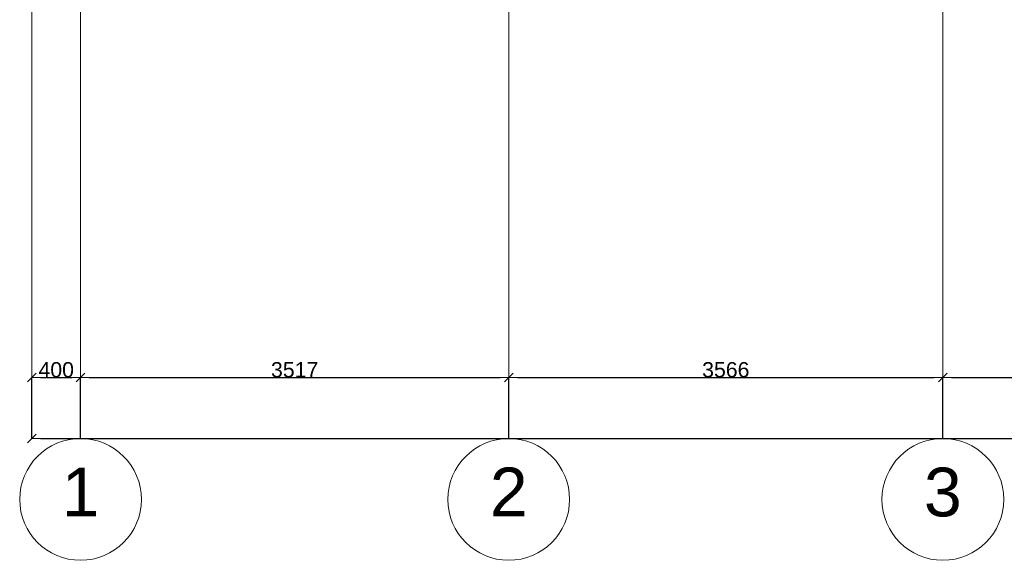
# Model space of a CAD drawing. Extents: x -238422 to 258194, y -34825 to 126331.
# Tile 2 of 239: x -218666 to -210579, y 32149 to 36587. Entities that reach past the tile are written whole.
import ezdxf

# ---------------------------------------------------------------- set-up
doc = ezdxf.new("R2010")
doc.units = 0
doc.header["$LTSCALE"] = 50
doc.linetypes.add('_ .', pattern=[190, 90, -50, 0, -50])
doc.layers.get('0').update_dxf_attribs({"linetype": 'CONTINUOUS'})
doc.layers.get('Defpoints').update_dxf_attribs({"linetype": 'CONTINUOUS'})
for name, color, linetype in [('A Stramien', 7, 'CONTINUOUS'), ('Tekst_dim 1_ 50', 7, 'CONTINUOUS'), ('WM5448--', 1, 'CONTINUOUS')]:
    doc.layers.add(name, color=color, linetype=linetype)
doc.styles.add('GENERATED_STYLE_1', font='ARIAL.TTF')
doc.dimstyles.new('GENERATED_STYLE__1', dxfattribs={"dimtxt": 125, "dimasz": 71.25, "dimexe": 0.18, "dimexo": 0, "dimgap": 0.09, "dimtad": 1, "dimtih": 1, "dimtoh": 1, "dimdec": 0, "dimzin": 0, "dimdsep": 46, "dimtxsty": 'GENERATED_STYLE_1', "dimblk": 'ARROWHEAD_6', "dimblk1": 'ARROWHEAD_6', "dimblk2": 'ARROWHEAD_6', "dimcen": 0.09, "dimclrd": 1, "dimclre": 1, "dimclrt": 2, "dimadec": 1, "dimazin": 0, "dimtfac": 1, "dimtdec": 4, "dimtmove": 0, "dimatfit": 3, "dimfxl": 0, "dimtolj": 1, "dimtzin": 0, "dimarcsym": 0})

# ---------------------------------------------------------------- blocks, each defined once
blk = doc.blocks.new('ARROWHEAD_6')
at = {"color": 0, "linetype": 'Continuous', "lineweight": 0}
for p, q in [((0, 0), (-1, 0)), ((-0.5, -0.5), (0.5, 0.5))]:
    blk.add_line(p, q, dxfattribs=at)
blk = doc.blocks.new('*D2621')
at = {"layer": 'Defpoints', "color": 0, "linetype": 'Continuous', "transparency": 16777216}
for p in [(-254607.9, 63309.5), (-217545.9, 63309.5), (-217545.9, 63309.5)]:
    blk.add_point(p, dxfattribs=at)
at = {"layer": 'Tekst_dim 1_ 50', "color": 1, "linetype": 'Continuous', "lineweight": -2, "transparency": 16777216}
for p, q in [((-254607.9, 63309.5), (-254607.9, 63309.6)), ((-254536.7, 63309.5), (-217617.2, 63309.5)), ((-217545.9, 63309.5), (-217545.9, 63309.6))]:
    blk.add_line(p, q, dxfattribs=at)
at = {"layer": 'Tekst_dim 1_ 50', "color": 1, "linetype": 'Continuous', "lineweight": -2, "transparency": 16777216, "xscale": 71.25, "yscale": 71.25, "zscale": 71.25, "rotation": 180}
blk.add_blockref('ARROWHEAD_6', (-254607.9, 63309.5), dxfattribs=at)
at = {"layer": 'Tekst_dim 1_ 50', "color": 1, "linetype": 'Continuous', "lineweight": -2, "transparency": 16777216, "xscale": 71.25, "yscale": 71.25, "zscale": 71.25}
blk.add_blockref('ARROWHEAD_6', (-217545.9, 63309.5), dxfattribs=at)
at = {"layer": 'Tekst_dim 1_ 50', "color": 2, "linetype": 'Continuous', "lineweight": 0, "transparency": 16777216, "insert": (-236076.9, 63373.4), "char_height": 125, "attachment_point": 5, "style": 'GENERATED_STYLE_1'}
blk.add_mtext('\\A1;37062', dxfattribs=at)
blk = doc.blocks.new('*D2622')
at = {"layer": 'Defpoints', "color": 0, "linetype": 'Continuous', "transparency": 16777216}
for p in [(-254207.9, 63809.5), (-254607.9, 63309.5), (-254207.9, 63309.5)]:
    blk.add_point(p, dxfattribs=at)
at = {"layer": 'Tekst_dim 1_ 50', "color": 1, "linetype": 'Continuous', "lineweight": -2, "transparency": 16777216}
for p, q in [((-254607.9, 63309.5), (-254607.9, 63809.6)), ((-254536.7, 63809.5), (-254279.2, 63809.5)), ((-254207.9, 63309.5), (-254207.9, 63809.6))]:
    blk.add_line(p, q, dxfattribs=at)
at = {"layer": 'Tekst_dim 1_ 50', "color": 1, "linetype": 'Continuous', "lineweight": -2, "transparency": 16777216, "xscale": 71.25, "yscale": 71.25, "zscale": 71.25, "rotation": 180}
blk.add_blockref('ARROWHEAD_6', (-254607.9, 63809.5), dxfattribs=at)
at = {"layer": 'Tekst_dim 1_ 50', "color": 1, "linetype": 'Continuous', "lineweight": -2, "transparency": 16777216, "xscale": 71.25, "yscale": 71.25, "zscale": 71.25}
blk.add_blockref('ARROWHEAD_6', (-254207.9, 63809.5), dxfattribs=at)
at = {"layer": 'Tekst_dim 1_ 50', "color": 2, "linetype": 'Continuous', "lineweight": 0, "transparency": 16777216, "insert": (-254407.9, 63873.4), "char_height": 125, "attachment_point": 5, "style": 'GENERATED_STYLE_1'}
blk.add_mtext('\\A1;400', dxfattribs=at)
blk = doc.blocks.new('*D2623')
at = {"layer": 'Defpoints', "color": 0, "linetype": 'Continuous', "transparency": 16777216}
for p in [(-250690.9, 63809.5), (-254207.9, 63309.5), (-250690.9, 63309.5)]:
    blk.add_point(p, dxfattribs=at)
at = {"layer": 'Tekst_dim 1_ 50', "color": 1, "linetype": 'Continuous', "lineweight": -2, "transparency": 16777216}
for p, q in [((-254207.9, 63309.5), (-254207.9, 63809.6)), ((-254136.7, 63809.5), (-250762.2, 63809.5)), ((-250690.9, 63309.5), (-250690.9, 63809.6))]:
    blk.add_line(p, q, dxfattribs=at)
at = {"layer": 'Tekst_dim 1_ 50', "color": 1, "linetype": 'Continuous', "lineweight": -2, "transparency": 16777216, "xscale": 71.25, "yscale": 71.25, "zscale": 71.25, "rotation": 180}
blk.add_blockref('ARROWHEAD_6', (-254207.9, 63809.5), dxfattribs=at)
at = {"layer": 'Tekst_dim 1_ 50', "color": 1, "linetype": 'Continuous', "lineweight": -2, "transparency": 16777216, "xscale": 71.25, "yscale": 71.25, "zscale": 71.25}
blk.add_blockref('ARROWHEAD_6', (-250690.9, 63809.5), dxfattribs=at)
at = {"layer": 'Tekst_dim 1_ 50', "color": 2, "linetype": 'Continuous', "lineweight": 0, "transparency": 16777216, "insert": (-252449.4, 63873.4), "char_height": 125, "attachment_point": 5, "style": 'GENERATED_STYLE_1'}
blk.add_mtext('\\A1;3517', dxfattribs=at)
blk = doc.blocks.new('*D2624')
at = {"layer": 'Defpoints', "color": 0, "linetype": 'Continuous', "transparency": 16777216}
for p in [(-247124.9, 63809.5), (-250690.9, 63309.5), (-247124.9, 63309.5)]:
    blk.add_point(p, dxfattribs=at)
at = {"layer": 'Tekst_dim 1_ 50', "color": 1, "linetype": 'Continuous', "lineweight": -2, "transparency": 16777216}
for p, q in [((-250690.9, 63309.5), (-250690.9, 63809.6)), ((-250619.7, 63809.5), (-247196.2, 63809.5)), ((-247124.9, 63309.5), (-247124.9, 63809.6))]:
    blk.add_line(p, q, dxfattribs=at)
at = {"layer": 'Tekst_dim 1_ 50', "color": 1, "linetype": 'Continuous', "lineweight": -2, "transparency": 16777216, "xscale": 71.25, "yscale": 71.25, "zscale": 71.25, "rotation": 180}
blk.add_blockref('ARROWHEAD_6', (-250690.9, 63809.5), dxfattribs=at)
at = {"layer": 'Tekst_dim 1_ 50', "color": 1, "linetype": 'Continuous', "lineweight": -2, "transparency": 16777216, "xscale": 71.25, "yscale": 71.25, "zscale": 71.25}
blk.add_blockref('ARROWHEAD_6', (-247124.9, 63809.5), dxfattribs=at)
at = {"layer": 'Tekst_dim 1_ 50', "color": 2, "linetype": 'Continuous', "lineweight": 0, "transparency": 16777216, "insert": (-248907.9, 63873.4), "char_height": 125, "attachment_point": 5, "style": 'GENERATED_STYLE_1'}
blk.add_mtext('\\A1;3566', dxfattribs=at)
blk = doc.blocks.new('*D2625')
at = {"layer": 'Defpoints', "color": 0, "linetype": 'Continuous', "transparency": 16777216}
for p in [(-243521.9, 63809.5), (-247124.9, 63309.5), (-243521.9, 63309.5)]:
    blk.add_point(p, dxfattribs=at)
at = {"layer": 'Tekst_dim 1_ 50', "color": 1, "linetype": 'Continuous', "lineweight": -2, "transparency": 16777216}
for p, q in [((-247124.9, 63309.5), (-247124.9, 63809.6)), ((-247053.7, 63809.5), (-243593.2, 63809.5)), ((-243521.9, 63309.5), (-243521.9, 63809.6))]:
    blk.add_line(p, q, dxfattribs=at)
at = {"layer": 'Tekst_dim 1_ 50', "color": 1, "linetype": 'Continuous', "lineweight": -2, "transparency": 16777216, "xscale": 71.25, "yscale": 71.25, "zscale": 71.25, "rotation": 180}
blk.add_blockref('ARROWHEAD_6', (-247124.9, 63809.5), dxfattribs=at)
at = {"layer": 'Tekst_dim 1_ 50', "color": 1, "linetype": 'Continuous', "lineweight": -2, "transparency": 16777216, "xscale": 71.25, "yscale": 71.25, "zscale": 71.25}
blk.add_blockref('ARROWHEAD_6', (-243521.9, 63809.5), dxfattribs=at)
at = {"layer": 'Tekst_dim 1_ 50', "color": 2, "linetype": 'Continuous', "lineweight": 0, "transparency": 16777216, "insert": (-245323.4, 63873.4), "char_height": 125, "attachment_point": 5, "style": 'GENERATED_STYLE_1'}
blk.add_mtext('\\A1;3603', dxfattribs=at)
blk = doc.blocks.new('dasg')
at = {"layer": 'A Stramien', "color": 9, "linetype": '_ .', "lineweight": 0, "flags": 128}
for points in [[(-254607.9, 63309.5), (-254607.9, 93947.6)], [(-254207.9, 63309.5), (-254207.9, 93947.6)], [(-250690.9, 63309.5), (-250690.9, 93947.6)], [(-247124.9, 63309.5), (-247124.9, 93947.6)]]:
    blk.add_lwpolyline(points, dxfattribs=at)
at = {"layer": 'A Stramien', "color": 9, "linetype": 'Continuous', "lineweight": 0}
for centre in [(-254207.9, 62809.5), (-250690.9, 62809.5), (-247124.9, 62809.5)]:
    blk.add_circle(centre, 500, dxfattribs=at)
at = {"layer": 'A Stramien', "color": 9, "linetype": 'Continuous', "lineweight": 0, "char_height": 400, "attachment_point": 5, "style": 'GENERATED_STYLE_1'}
for s, insert in [('{1}', (-254207.9, 62870.8)), ('{2}', (-250690.9, 62870.8)), ('{3}', (-247124.9, 62867.3))]:
    blk.add_mtext(s, dxfattribs=dict(at, insert=insert))
at = {"layer": 'Tekst_dim 1_ 50', "color": 1, "linetype": 'Continuous', "lineweight": 0}
for base, p1, p2, picture, middle in [((-254207.9, 63809.5), (-254607.9, 63309.5), (-254207.9, 63309.5), '*D2622', (-254407.9, 63873.4)), ((-250690.9, 63809.5), (-254207.9, 63309.5), (-250690.9, 63309.5), '*D2623', (-252449.4, 63873.4)), ((-247124.9, 63809.5), (-250690.9, 63309.5), (-247124.9, 63309.5), '*D2624', (-248907.9, 63873.4)), ((-243521.9, 63809.5), (-247124.9, 63309.5), (-243521.9, 63309.5), '*D2625', (-245323.4, 63873.4)), ((-217545.9, 63309.5), (-254607.9, 63309.5), (-217545.9, 63309.5), '*D2621', (-236076.9, 63373.4))]:
    dim = blk.add_linear_dim(base=base, p1=p1, p2=p2, dimstyle='GENERATED_STYLE__1', dxfattribs=at)
    dim.commit()
    dim.dimension.update_dxf_attribs({"geometry": picture, "text_midpoint": middle})

msp = doc.modelspace()

# ---------------------------------------------------------------- block references
at = {"layer": 'WM5448--'}
msp.add_blockref('dasg', (36041.72169, -30160.8573), dxfattribs=at)

doc.saveas('drawing.dxf')
